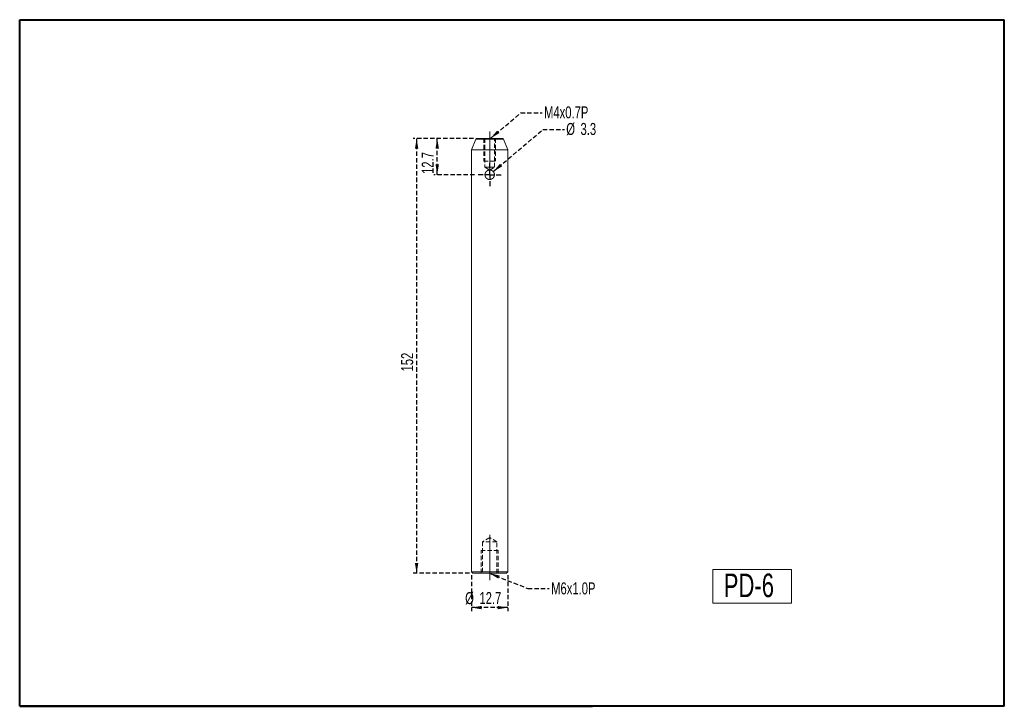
# Model space of a CAD drawing. Header units: millimetres. Extents: x 5 to 292, y 5 to 205.
import ezdxf

# ---------------------------------------------------------------- set-up
doc = ezdxf.new("R2010")
doc.units = ezdxf.units.MM
doc.linetypes.add('CENTERX2', pattern=[20.32, 12.7, -2.54, 2.54, -2.54])
doc.linetypes.add('HIDDEN', pattern=[1.905, 1.27, -0.635])
doc.layers.add('VM_VU04', color=7, linetype='HIDDEN')
doc.layers.add('模型', color=7, linetype='Continuous', lineweight=15)
doc.styles.add('SLDTEXTSTYLE0', font='TXT', dxfattribs={"width": 0.7})
doc.dimstyles.new('SLDDIMSTYLE0', dxfattribs={"dimtxt": 3.5, "dimasz": 3, "dimexe": 0, "dimexo": 0.0625, "dimgap": 0.875, "dimtad": 1, "dimlfac": 1.2, "dimrnd": 1e-09, "dimzin": 12, "dimdsep": 46, "dimtxsty": 'SLDTEXTSTYLE0', "dimsah": 1, "dimcen": 0.09, "dimadec": 0, "dimazin": 3, "dimtfac": 1, "dimtofl": 0, "dimtmove": 0, "dimatfit": 3, "dimfxl": 0, "dimfrac": 2, "dimtolj": 1, "dimtzin": 12, "dimarcsym": 0})
doc.dimstyles.new('SLDDIMSTYLE1', dxfattribs={"dimtxt": 0, "dimasz": 3, "dimexe": 0, "dimexo": 0.0625, "dimgap": 0, "dimtad": 0, "dimtih": 1, "dimtoh": 1, "dimdec": 0, "dimrnd": 1e-09, "dimzin": 0, "dimdsep": 46, "dimtxsty": 'Standard', "dimsah": 1, "dimcen": 0.09, "dimadec": 0, "dimazin": 0, "dimtfac": 3, "dimtdec": 0, "dimtofl": 0, "dimtmove": 0, "dimatfit": 3, "dimfxl": 0, "dimfrac": 2, "dimtolj": 1, "dimtzin": 0, "dimarcsym": 0})

# ---------------------------------------------------------------- blocks, each defined once
blk = doc.blocks.new('_D')
at = {"layer": 'VM_VU04'}
for p, q in [((137.32, 170.42), (125.7, 170.42)), ((126.7, 159.84), (126.7, 170.42)), ((137.54, 159.84), (125.7, 159.84))]:
    blk.add_line(p, q, dxfattribs=at)
for points in [[(126.7, 170.42), (126.2, 167.42), (127.2, 167.42)], [(126.7, 159.84), (127.2, 162.84), (126.2, 162.84)]]:
    blk.add_solid(points, dxfattribs=at)
at = {"layer": 'VM_VU04', "insert": (122.19, 160.06, 0.08), "char_height": 3.5, "attachment_point": 1, "rotation": 90, "style": 'SLDTEXTSTYLE0'}
blk.add_mtext('12.7', dxfattribs=at)
blk = doc.blocks.new('_D_1')
at = {"layer": 'VM_VU04'}
for p, q in [((137.32, 170.42), (119.7, 170.42)), ((120.7, 170.42), (120.7, 43.75)), ((136.12, 43.75), (119.7, 43.75))]:
    blk.add_line(p, q, dxfattribs=at)
for points in [[(120.7, 170.42), (120.2, 167.42), (121.2, 167.42)], [(120.7, 43.75), (121.2, 46.75), (120.2, 46.75)]]:
    blk.add_solid(points, dxfattribs=at)
at = {"layer": 'VM_VU04', "insert": (116.19, 102.53, 0.08), "char_height": 3.5, "attachment_point": 1, "rotation": 90, "style": 'SLDTEXTSTYLE0'}
blk.add_mtext('152', dxfattribs=at)
blk = doc.blocks.new('_D_2')
at = {"layer": 'VM_VU04'}
for p, q in [((136.7, 43.17), (136.7, 32.75)), ((147.29, 43.17), (147.29, 32.75)), ((147.29, 33.75), (136.7, 33.75))]:
    blk.add_line(p, q, dxfattribs=at)
for points in [[(136.7, 33.75), (139.7, 33.25), (139.7, 34.25)], [(147.29, 33.75), (144.29, 34.25), (144.29, 33.25)]]:
    blk.add_solid(points, dxfattribs=at)
at = {"layer": 'VM_VU04', "char_height": 3.5, "attachment_point": 1, "style": 'SLDTEXTSTYLE0'}
for s, insert in [('%%c', (134.85, 38.26, 0.08)), ('12.7', (139, 38.26, 0.08))]:
    blk.add_mtext(s, dxfattribs=dict(at, insert=insert))
blk = doc.blocks.new('SW_NOTE_0')
at = {"layer": 'VM_VU04', "color": 0, "char_height": 3.5, "attachment_point": 1, "style": 'SLDTEXTSTYLE0'}
for s, insert in [('%%c', (0.54, 1.92)), ('3.3', (4.7, 1.92))]:
    blk.add_mtext(s, dxfattribs=dict(at, insert=insert))
blk = doc.blocks.new('SW_CENTERMARKSYMBOL_0')
at = {"layer": 'VM_VU04', "color": 0}
for p, q in [((0, 2.08), (0, 3.46)), ((-2.08, 0), (-3.46, 0)), ((0, 0), (-2.08, 0)), ((0, 0), (0, 2.08)), ((0, 0), (0, -2.08)), ((0, 0), (2.08, 0)), ((2.08, 0), (3.46, 0)), ((0, -2.08), (0, -3.46))]:
    blk.add_line(p, q, dxfattribs=at)

msp = doc.modelspace()

# ---------------------------------------------------------------- linework, layer by layer
at = {"color": 7, "linetype": 'Continuous', "lineweight": 15}
for p, q in [((137.9322, 170.1573), (136.7037, 167.0859)), ((138.3191, 170.4192), (141.9953, 170.4192)), ((141.9953, 170.4192), (145.6716, 170.4192)), ((147.287, 167.0859), (146.0585, 170.1573)), ((136.7037, 167.0859), (136.7037, 44.1692)), ((141.9953, 167.0859), (136.7037, 167.0859)), ((147.287, 167.0859), (141.9953, 167.0859)), ((147.287, 44.1692), (147.287, 167.0859)), ((136.7037, 44.1692), (137.1203, 43.7526)), ((136.7037, 44.1692), (141.9953, 44.1692)), ((141.9953, 43.7526), (137.1203, 43.7526)), ((141.9953, 44.1692), (147.287, 44.1692)), ((146.8703, 43.7526), (141.9953, 43.7526)), ((146.8703, 43.7526), (147.287, 44.1692))]:
    msp.add_line(p, q, dxfattribs=at)
at = {"color": 8, "linetype": 'Continuous', "lineweight": 15}
for p, q in [((141.9953, 170.1573), (137.9322, 170.1573)), ((146.0585, 170.1573), (141.9953, 170.1573))]:
    msp.add_line(p, q, dxfattribs=at)
at = {"color": 7, "linetype": 'HIDDEN', "lineweight": 0}
for p, q in [((137.9322, 170.1573), (146.0585, 170.1573)), ((140.3287, 170.4192), (140.3287, 163.7526)), ((140.6203, 170.4192), (140.6203, 162.0026)), ((143.3703, 162.0026), (143.3703, 170.4192)), ((143.662, 170.4192), (143.662, 163.7526)), ((140.3287, 163.7526), (143.662, 163.7526)), ((140.6203, 162.0026), (141.9953, 162.0026)), ((140.6203, 162.0026), (141.94, 161.2097)), ((141.9953, 162.0026), (143.3703, 162.0026)), ((142.0505, 161.2096), (143.3703, 162.0026)), ((141.9953, 54.171), (139.912, 52.9192)), ((144.0787, 52.9192), (139.912, 52.9192)), ((139.912, 52.9192), (139.912, 43.7526)), ((144.0787, 52.9192), (141.9953, 54.171)), ((144.0787, 43.7526), (144.0787, 52.9192)), ((139.4953, 43.7526), (139.4953, 50.4192)), ((144.4953, 50.4192), (139.4953, 50.4192)), ((144.4953, 43.7526), (144.4953, 50.4192))]:
    msp.add_line(p, q, dxfattribs=at)
at = {"color": 7, "linetype": 'Continuous', "lineweight": 40}
for p, q in [((292, 5), (292, 45)), ((292, 5), (292, 40)), ((5, 5), (5, 33.6505)), ((5, 5), (172, 5)), ((292, 5), (102, 5))]:
    msp.add_line(p, q, dxfattribs=at)
at = {"color": 7, "linetype": 'Continuous', "lineweight": 15}
for centre, start, end in [((138.3191, 170.0026), 90, 158.198591), ((145.6716, 170.0026), 21.801409, 90)]:
    msp.add_arc(centre, 0.4167, start, end, dxfattribs=at)
msp.add_open_spline([(143.3703, 159.9272), (143.3703, 159.7447), (143.3614, 159.655), (143.3262, 159.4787), (143.2996, 159.3912), (143.2304, 159.2249), (143.1882, 159.1461), (143.0884, 158.9969), (143.0306, 158.9266), (142.8413, 158.7373), (142.6885, 158.635), (142.3579, 158.4976), (142.1764, 158.461), (141.9061, 158.4609), (141.8145, 158.4699), (141.6379, 158.5051), (141.552, 158.5312), (141.3015, 158.6351), (141.1504, 158.7364), (140.9594, 158.9273), (140.9028, 158.9963), (140.8033, 159.1449), (140.7601, 159.2254), (140.6911, 159.3912), (140.665, 159.477), (140.6294, 159.6541), (140.6204, 159.7454), (140.6203, 160.0152), (140.6565, 160.1969), (140.7596, 160.4454), (140.8026, 160.5259), (140.9024, 160.675), (140.959, 160.744), (141.0857, 160.8709), (141.156, 160.9286), (141.3044, 161.0281), (141.3832, 161.0705), (141.6343, 161.175), (141.8133, 161.2108), (142.0854, 161.211), (142.1749, 161.2021), (142.3516, 161.167), (142.4394, 161.1403), (142.6882, 161.0371), (142.8409, 160.9348), (143.0933, 160.6826), (143.1957, 160.5302), (143.2991, 160.2819), (143.3259, 160.1942), (143.3614, 160.0171), (143.3703, 159.9272), (143.3703, 159.7447)], degree=3, knots=[-0.03125, -0.03125, 0, 0, 0.03125, 0.03125, 0.0625, 0.0625, 0.09375, 0.09375, 0.125, 0.125, 0.1875, 0.1875, 0.25, 0.25, 0.28125, 0.28125, 0.3125, 0.3125, 0.375, 0.375, 0.40625, 0.40625, 0.4375, 0.4375, 0.46875, 0.46875, 0.5, 0.5, 0.5625, 0.5625, 0.59375, 0.59375, 0.625, 0.625, 0.65625, 0.65625, 0.6875, 0.6875, 0.75, 0.75, 0.78125, 0.78125, 0.8125, 0.8125, 0.875, 0.875, 0.9375, 0.9375, 0.96875, 0.96875, 1, 1, 1.03125, 1.03125], dxfattribs=at)
at = {"layer": 'VM_VU04', "linetype": 'CENTERX2', "lineweight": 0, "ltscale": 1.666667}
for p, q in [((141.9953, 172.4192), (141.9953, 160.0026)), ((141.9953, 54.9192), (141.9953, 41.7526))]:
    msp.add_line(p, q, dxfattribs=at)
at = {"layer": '模型', "lineweight": 40}
msp.add_line((5, 205), (292, 205), dxfattribs=at)
at = {"layer": '模型', "linetype": 'Continuous', "lineweight": 40}
for p, q in [((5, 5), (5, 205)), ((292, 5), (292, 205)), ((292, 5), (292, 45)), ((292, 5), (5, 5)), ((292, 5), (102, 5))]:
    msp.add_line(p, q, dxfattribs=at)
at = {"layer": '模型'}
for p, q in [((207, 44.83), (229.9353, 44.83)), ((207, 35), (207, 44.83)), ((229.9353, 44.83), (229.9353, 35)), ((292, 5), (292, 40)), ((229.9353, 35), (207, 35)), ((5, 5), (5, 33.6505)), ((102, 5), (5, 5)), ((292, 5), (102, 5)), ((162.0497, 5), (292, 5)), ((172, 5), (162.0497, 5))]:
    msp.add_line(p, q, dxfattribs=at)

# ---------------------------------------------------------------- block references
at = {"layer": 'VM_VU04'}
for name, p in [('SW_NOTE_0', (163.77, 172.9967)), ('SW_CENTERMARKSYMBOL_0', (141.9953, 159.8359))]:
    msp.add_blockref(name, p, dxfattribs=at)

# ---------------------------------------------------------------- texts
at = {"layer": 'VM_VU04', "char_height": 3.5, "attachment_point": 1, "style": 'SLDTEXTSTYLE0'}
for s, insert in [('M4x0.7P', (157.8335, 179.7601)), ('M6x1.0P', (159.901, 41.0947))]:
    msp.add_mtext(s, dxfattribs=dict(at, insert=insert))
at = {"layer": '模型', "insert": (210.2064, 43.6686), "char_height": 6.87917, "attachment_point": 1, "style": 'SLDTEXTSTYLE0'}
msp.add_mtext('PD-6', dxfattribs=at)

# ---------------------------------------------------------------- dimensions: what is measured, and where the dimension line sits
at = {"layer": 'VM_VU04'}
for base, p1, p2, picture, middle in [((120.7037, 43.7526), (138.3191, 170.4192), (137.1203, 43.7526), '_D_1', (120.7037, 107.0859)), ((126.7037, 170.4192), (138.537, 159.8359), (138.3191, 170.4192), '_D', (126.7037, 165.1276))]:
    dim = msp.add_linear_dim(base=base, p1=p1, p2=p2, angle=90, dimstyle='SLDDIMSTYLE0', dxfattribs=at)
    dim.commit()
    dim.dimension.update_dxf_attribs({"geometry": picture, "text_midpoint": middle, "dimtype": 160})
dim = msp.add_linear_dim(base=(136.7037, 33.7526), p1=(147.287, 44.1692), p2=(136.7037, 44.1692), text='%%c<>', dimstyle='SLDDIMSTYLE0', dxfattribs=at)
dim.commit()
dim.dimension.update_dxf_attribs({"geometry": '_D_2', "text_midpoint": (141.9953, 33.7526), "dimtype": 160})

# ---------------------------------------------------------------- leaders
for points in [[(142.2066, 170.4192), (151.0436, 177.8266), (157.2936, 177.8266)], [(143.0325, 160.7387), (157.52, 172.9967), (163.77, 172.9967)], [(141.9023, 43.7526), (153.1293, 39.2975), (159.3793, 39.2975)]]:
    msp.add_leader(points, dimstyle='SLDDIMSTYLE1', dxfattribs=at)

doc.saveas('drawing.dxf')
